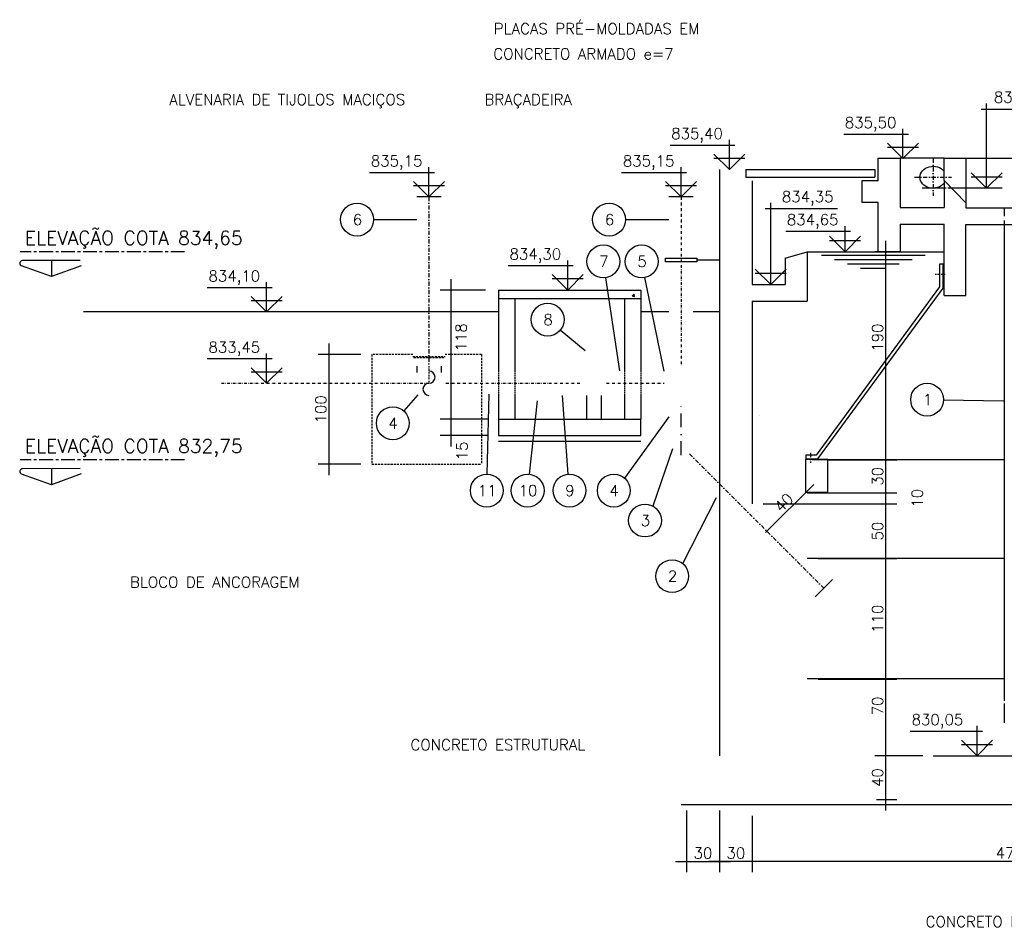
# Model space of a CAD drawing. Extents: x 7029 to 12036, y 4380 to 7055.
# Tile 1 of 12: x 7029 to 7928, y 4474 to 5302. Entities that reach past the tile are written whole.
import ezdxf
from ezdxf.enums import TextEntityAlignment as Align

# ---------------------------------------------------------------- set-up
doc = ezdxf.new("R2010")
doc.units = 0
doc.header["$LTSCALE"] = 0.1
doc.header["$MEASUREMENT"] = 0
for name, pattern in [('CENTERX2', [4, 2.5, -0.5, 0.5, -0.5]), ('DASHDOT', [25.4, 12.7, -6.35, 0, -6.35]), ('HIDDEN', [9.525, 6.35, -3.175])]:
    doc.linetypes.add(name, pattern=pattern)
doc.layers.get('0').update_dxf_attribs({"linetype": 'CONTINUOUS'})
doc.layers.get('DEFPOINTS').update_dxf_attribs({"color": 200, "linetype": 'CONTINUOUS'})
for name, color, linetype in [('BAR-EIXOS', 7, 'DASHDOT'), ('BAR-PECAS', 2, 'CONTINUOUS'), ('DIM', 7, 'CONTINUOUS'), ('EIXO', 7, 'DASHDOT'), ('ELEVAÇÃO', 2, 'CONTINUOUS'), ('ESTRUTURA', 5, 'CONTINUOUS'), ('L_MEDIA', 253, 'CONTINUOUS'), ('LFINA', 3, 'CONTINUOUS'), ('LIMHATRA', 2, 'HIDDEN'), ('LMEDIA', 4, 'CONTINUOUS'), ('NA', 130, 'CONTINUOUS'), ('PAREDE-AARESTA', 50, 'CONTINUOUS'), ('RELAÇÀO', 2, 'CONTINUOUS'), ('TERRENO', 1, 'CONTINUOUS'), ('TEXTO', 2, 'CONTINUOUS')]:
    doc.layers.add(name, color=color, linetype=linetype)
doc.styles.add('ROMANS', font='ROMANS.shx')
doc.dimstyles.new('DIM50', dxfattribs={"dimscale": 0, "dimtxt": 10, "dimasz": 20, "dimexe": 10, "dimexo": 10, "dimgap": 2.5, "dimtad": 1, "dimdec": 0, "dimtxsty": 'ROMANS', "dimblk": 'ARCHTICK', "dimblk1": 'DOTSMALL', "dimblk2": 'DOTSMALL', "dimsah": 1, "dimcen": 2.5, "dimdle": 10, "dimclrd": 7, "dimclre": 7, "dimclrt": 2, "dimazin": 3, "dimtfac": 1, "dimtdec": 0, "dimtmove": 0, "dimatfit": 3})

# ---------------------------------------------------------------- blocks, each defined once
blk = doc.blocks.new('*D144')
at = {"layer": 'DEFPOINTS', "color": 0}
for p in [(13963.56, 5350.94), (13993.56, 5350.94), (13963.56, 5294.5)]:
    blk.add_point(p, dxfattribs=at)
at = {"layer": 'DIM', "color": 7}
for p, q in [((13963.56, 5340.94), (13963.56, 5284.5)), ((14003.56, 5294.5), (13953.56, 5294.5))]:
    blk.add_line(p, q, dxfattribs=at)
at = {"layer": 'DIM', "color": 2, "insert": (13978.56, 5302), "char_height": 10, "attachment_point": 5, "style": 'ROMANS'}
blk.add_mtext('30', dxfattribs=at)
blk = doc.blocks.new('_ARCHTICK')
blk = doc.blocks.new('_DOTSMALL')
blk = doc.blocks.new('*D145')
at = {"layer": 'DEFPOINTS', "color": 0}
for p in [(13933.54, 5350.94), (13963.56, 5350.94), (13963.56, 5294.5)]:
    blk.add_point(p, dxfattribs=at)
at = {"layer": 'DIM', "color": 7}
for p, q in [((13933.54, 5340.94), (13933.54, 5284.5)), ((13963.56, 5340.94), (13963.56, 5284.5)), ((13923.54, 5294.5), (13973.56, 5294.5))]:
    blk.add_line(p, q, dxfattribs=at)
at = {"layer": 'DIM', "color": 2, "insert": (13948.55, 5302), "char_height": 10, "attachment_point": 5, "style": 'ROMANS'}
blk.add_mtext('30', dxfattribs=at)
blk = doc.blocks.new('*D149')
at = {"layer": 'DEFPOINTS', "color": 0}
for p in [(13718.85, 5698.09), (13761.97, 5698.09), (13761.97, 5683.09)]:
    blk.add_point(p, dxfattribs=at)
at = {"layer": 'DIM', "color": 7}
for p, q in [((13718.85, 5673.09), (13718.85, 5708.09)), ((13751.97, 5698.09), (13708.85, 5698.09)), ((13751.97, 5683.09), (13708.85, 5683.09))]:
    blk.add_line(p, q, dxfattribs=at)
at = {"layer": 'DIM', "color": 2, "insert": (13728.82, 5669.13), "char_height": 10, "attachment_point": 5, "rotation": 90, "style": 'ROMANS'}
blk.add_mtext('15', dxfattribs=at)
blk = doc.blocks.new('*D150')
at = {"layer": 'DEFPOINTS', "color": 0}
for p in [(13718.85, 5815.94), (13760.25, 5815.94), (13760.28, 5698.12)]:
    blk.add_point(p, dxfattribs=at)
at = {"layer": 'DIM', "color": 7}
for p, q in [((13718.85, 5688.12), (13718.85, 5825.94)), ((13750.25, 5815.94), (13708.85, 5815.94))]:
    blk.add_line(p, q, dxfattribs=at)
at = {"layer": 'DIM', "color": 2, "insert": (13727.91, 5772.78), "char_height": 10, "attachment_point": 5, "rotation": 90, "style": 'ROMANS'}
blk.add_mtext('118', dxfattribs=at)
blk = doc.blocks.new('*D151')
at = {"layer": 'DEFPOINTS', "color": 0}
for p in [(14043.56, 5460.94), (14115.37, 5460.94), (14159.17, 5390.94)]:
    blk.add_point(p, dxfattribs=at)
at = {"layer": 'DIM', "color": 7}
for p, q in [((14115.37, 5380.94), (14115.37, 5470.94)), ((14053.56, 5460.94), (14125.37, 5460.94)), ((14149.17, 5390.94), (14105.37, 5390.94))]:
    blk.add_line(p, q, dxfattribs=at)
at = {"layer": 'DIM', "color": 2, "insert": (14107.87, 5436.38), "char_height": 10, "attachment_point": 5, "rotation": 90, "style": 'ROMANS'}
blk.add_mtext('70', dxfattribs=at)
blk = doc.blocks.new('*D152')
at = {"layer": 'DEFPOINTS', "color": 0}
for p in [(14043.56, 5570.94), (14115.37, 5570.94), (14043.56, 5460.94)]:
    blk.add_point(p, dxfattribs=at)
at = {"layer": 'DIM', "color": 7}
for p, q in [((14115.37, 5450.94), (14115.37, 5580.94)), ((14053.56, 5570.94), (14125.37, 5570.94))]:
    blk.add_line(p, q, dxfattribs=at)
at = {"layer": 'DIM', "color": 2, "insert": (14107.87, 5515.94), "char_height": 10, "attachment_point": 5, "rotation": 90, "style": 'ROMANS'}
blk.add_mtext('110', dxfattribs=at)
blk = doc.blocks.new('*D153')
at = {"layer": 'DEFPOINTS', "color": 0}
for p in [(13993.56, 5620.94), (14115.37, 5620.94), (14043.56, 5570.94)]:
    blk.add_point(p, dxfattribs=at)
at = {"layer": 'DIM', "color": 7}
for p, q in [((14115.37, 5560.94), (14115.37, 5630.94)), ((14003.56, 5620.94), (14125.37, 5620.94))]:
    blk.add_line(p, q, dxfattribs=at)
at = {"layer": 'DIM', "color": 2, "insert": (14107.87, 5595.94), "char_height": 10, "attachment_point": 5, "rotation": 90, "style": 'ROMANS'}
blk.add_mtext('50', dxfattribs=at)
blk = doc.blocks.new('*D154')
at = {"layer": 'DEFPOINTS', "color": 0}
for p in [(14033.56, 5630.94), (14115.37, 5630.94), (13993.56, 5620.94)]:
    blk.add_point(p, dxfattribs=at)
at = {"layer": 'DIM', "color": 7}
for p, q in [((14115.37, 5610.94), (14115.37, 5640.94)), ((14043.56, 5630.94), (14125.37, 5630.94))]:
    blk.add_line(p, q, dxfattribs=at)
at = {"layer": 'DIM', "color": 2, "insert": (14144.12, 5625.94), "char_height": 10, "attachment_point": 5, "rotation": 90, "style": 'ROMANS'}
blk.add_mtext('10', dxfattribs=at)
blk = doc.blocks.new('*D155')
at = {"layer": 'DEFPOINTS', "color": 0}
for p in [(14115.37, 5850.89), (14118.56, 5850.89), (14063.56, 5660.94)]:
    blk.add_point(p, dxfattribs=at)
at = {"layer": 'DIM', "color": 7}
for p, q in [((14115.37, 5650.94), (14115.37, 5860.89)), ((14108.56, 5850.89), (14105.37, 5850.89))]:
    blk.add_line(p, q, dxfattribs=at)
at = {"layer": 'DIM', "color": 2, "insert": (14107.87, 5772.53), "char_height": 10, "attachment_point": 5, "rotation": 90, "style": 'ROMANS'}
blk.add_mtext('190', dxfattribs=at)
blk = doc.blocks.new('*D156')
at = {"layer": 'DEFPOINTS', "color": 0}
for p in [(14115.37, 5390.94), (14159.17, 5390.94), (14096.82, 5350.94)]:
    blk.add_point(p, dxfattribs=at)
at = {"layer": 'DIM', "color": 7}
for p, q in [((14115.37, 5340.94), (14115.37, 5400.94)), ((14149.17, 5390.94), (14105.37, 5390.94)), ((14106.82, 5350.94), (14125.37, 5350.94))]:
    blk.add_line(p, q, dxfattribs=at)
at = {"layer": 'DIM', "color": 2, "insert": (14107.87, 5370.94), "char_height": 10, "attachment_point": 5, "rotation": 90, "style": 'ROMANS'}
blk.add_mtext('40', dxfattribs=at)
blk = doc.blocks.new('*D157')
at = {"layer": 'DEFPOINTS', "color": 0}
for p in [(13607.38, 5757.09), (13646.42, 5757.09), (13646.45, 5657.09)]:
    blk.add_point(p, dxfattribs=at)
at = {"layer": 'DIM', "color": 7}
for p, q in [((13607.38, 5647.09), (13607.38, 5767.09)), ((13636.42, 5757.09), (13597.38, 5757.09)), ((13636.45, 5657.09), (13597.38, 5657.09))]:
    blk.add_line(p, q, dxfattribs=at)
at = {"layer": 'DIM', "color": 2, "insert": (13599.88, 5707.09), "char_height": 10, "attachment_point": 5, "rotation": 90, "style": 'ROMANS'}
blk.add_mtext('100', dxfattribs=at)
blk = doc.blocks.new('*D158')
at = {"layer": 'DEFPOINTS', "color": 0}
for p in [(13993.56, 5345.94), (14463.56, 5345.94), (13993.56, 5294.5)]:
    blk.add_point(p, dxfattribs=at)
at = {"layer": 'DIM', "color": 7}
for p, q in [((13993.56, 5335.94), (13993.56, 5284.5)), ((14473.56, 5294.5), (13983.56, 5294.5))]:
    blk.add_line(p, q, dxfattribs=at)
at = {"layer": 'DIM', "color": 2, "insert": (14228.56, 5302), "char_height": 10, "attachment_point": 5, "style": 'ROMANS'}
blk.add_mtext('470', dxfattribs=at)
blk = doc.blocks.new('*D166')
at = {"color": 7, "linetype": 'BYBLOCK'}
blk.add_line((14049.63, 5638.54), (14005.72, 5594.64), dxfattribs=at)
at = {"layer": 'DEFPOINTS', "color": 0, "linetype": 'BYBLOCK'}
for p in [(14042.55, 5631.47), (14012.79, 5601.71), (14012.79, 5601.71)]:
    blk.add_point(p, dxfattribs=at)
at = {"color": 2, "linetype": 'BYBLOCK', "insert": (14022.37, 5621.89), "char_height": 10, "attachment_point": 5, "rotation": 45, "style": 'ROMANS'}
blk.add_mtext('40', dxfattribs=at)

msp = doc.modelspace()

# ---------------------------------------------------------------- linework, layer by layer
at = {"layer": 'BAR-EIXOS', "ltscale": 3}
for p, q in [((7862.53, 5175.07), (7862.53, 5141.42)), ((7845.71, 5158.25), (7879.35, 5158.25)), ((7402.53, 5140.25), (7402.53, 4985.75)), ((7640.31, 4905.72), (7762.93, 4783.09))]:
    msp.add_line(p, q, dxfattribs=at)
at = {"layer": 'BAR-EIXOS', "ltscale": 2}
for p, q in [((7632.53, 5140.25), (7632.53, 4986)), ((7213.14, 4970.25), (7402.53, 4970.25)), ((7418.03, 4970.25), (7501.53, 4970.25)), ((7501.53, 4970.25), (7541.53, 4970.25)), ((7564.53, 4970.25), (7617.03, 4970.25))]:
    msp.add_line(p, q, dxfattribs=at)
at = {"layer": 'BAR-EIXOS'}
msp.add_line((7402.53, 4985.75), (7402.53, 4970.25), dxfattribs=at)
at = {"layer": 'BAR-EIXOS', "ltscale": 10}
msp.add_line((7632.53, 4904.5), (7632.53, 4954.5), dxfattribs=at)
at = {"layer": 'BAR-PECAS'}
for p, q in [((7413.63, 5140.25), (7391.43, 5140.25)), ((7643.63, 5140.25), (7621.43, 5140.25)), ((7927.53, 5115.25), (7927.53, 4680.25)), ((7646.81, 5082.72), (7667.53, 5082.72)), ((7391.43, 4985.75), (7391.43, 4980.03)), ((7413.63, 4985.75), (7413.63, 4980.03)), ((7755.08, 4775.25), (7770.78, 4790.94)), ((7927.53, 4677.75), (7927.53, 4660.25))]:
    msp.add_line(p, q, dxfattribs=at)
at = {"layer": 'BAR-PECAS', "color": 3, "linetype": 'HIDDEN', "ltscale": 12}
msp.add_line((7927.53, 5130.25), (7927.53, 5115.62), dxfattribs=at)
at = {"layer": 'BAR-PECAS', "color": 3}
for p, q in [((7618.25, 5084.45), (7646.81, 5084.45)), ((7618.25, 5081), (7618.25, 5084.45)), ((7646.81, 5081), (7618.25, 5081)), ((7646.81, 5084.45), (7646.81, 5081))]:
    msp.add_line(p, q, dxfattribs=at)
at = {"layer": 'BAR-PECAS', "linetype": 'HIDDEN', "ltscale": 3}
for p, q in [((7387.73, 4994.55), (7417.33, 4994.55)), ((7388.6, 4993.67), (7416.46, 4993.67))]:
    msp.add_line(p, q, dxfattribs=at)
at = {"layer": 'BAR-PECAS', "color": 6}
for p, q in [((7704.27, 4940.34), (7704.27, 4940.34)), ((7701.53, 4853.6), (7701.53, 4853.6)), ((7701.87, 4852.94), (7701.87, 4852.94))]:
    msp.add_line(p, q, dxfattribs=at)
at = {"layer": 'BAR-PECAS'}
for centre, start, end in [((7402.53, 4975.8), 270, 90), ((7402.53, 4964.7), 90, 270)]:
    msp.add_arc(centre, 5.55, start, end, dxfattribs=at)
at = {"layer": 'BAR-PECAS', "extrusion": (0, 0, -1)}
msp.add_ellipse((7862.53, 5158.25), major_axis=(11.96, 0), ratio=0.836263, start_param=0.580364, end_param=5.702821, dxfattribs=at)
at = {"layer": 'DEFPOINTS', "color": 0}
msp.add_point((7630.13, 4912.85), dxfattribs=at)
msp.add_point((7630.13, 4912.85), dxfattribs=at)
at = {"layer": 'DIM', "color": 7}
for p, q in [((7819.34, 4860.25), (7819.34, 4910.25)), ((7767.53, 4900.25), (7829.34, 4900.25))]:
    msp.add_line(p, q, dxfattribs=at)
at = {"layer": 'EIXO', "color": 5, "linetype": 'CENTERX2', "ltscale": 50}
for p, q in [((7179.44, 5090.25), (7029.44, 5090.25)), ((7179.44, 4900.25), (7029.44, 4900.25))]:
    msp.add_line(p, q, dxfattribs=at)
at = {"layer": 'EIXO'}
for p, q in [((7864.5, 5069.84), (7874.32, 5069.84)), ((7750.97, 4897.48), (7750.97, 4907.29))]:
    msp.add_line(p, q, dxfattribs=at)
at = {"layer": 'ELEVAÇÃO', "color": 3, "linetype": 'CONTINUOUS'}
for p, q in [((7906.33, 5220.51), (7965.42, 5220.51)), ((7911.33, 5148.25), (7911.33, 5225.51)), ((7835.03, 5175.25), (7835.03, 5202.34)), ((7840.03, 5197.34), (7780.94, 5197.34)), ((7681.65, 5187.34), (7622.55, 5187.34)), ((7676.65, 5165.25), (7676.65, 5192.34)), ((7835.03, 5175.25), (7820.89, 5189.39)), ((7849.17, 5185.39), (7820.89, 5185.39)), ((7835.03, 5175.25), (7849.17, 5189.39)), ((7676.65, 5165.25), (7662.5, 5179.39)), ((7690.79, 5175.39), (7662.5, 5175.39)), ((7676.65, 5165.25), (7690.79, 5179.39)), ((7402.53, 5140.25), (7402.53, 5167.34)), ((7632.53, 5140.25), (7632.53, 5167.34)), ((7407.53, 5162.34), (7348.21, 5162.34)), ((7637.53, 5162.34), (7578.21, 5162.34)), ((7911.33, 5148.25), (7897.18, 5162.39)), ((7925.47, 5158.39), (7897.18, 5158.39)), ((7911.33, 5148.25), (7925.47, 5162.39)), ((7402.53, 5140.25), (7388.39, 5154.39)), ((7416.67, 5150.39), (7388.39, 5150.39)), ((7402.53, 5140.25), (7416.67, 5154.39)), ((7632.53, 5140.25), (7618.39, 5154.39)), ((7646.67, 5150.39), (7618.39, 5150.39)), ((7632.53, 5140.25), (7646.67, 5154.39)), ((7714.39, 5060.25), (7714.39, 5134.74)), ((7709.39, 5129.74), (7775.43, 5129.74)), ((7782.16, 5090.19), (7782.16, 5113.69)), ((7787.16, 5108.69), (7728.07, 5108.69)), ((7782.16, 5090.19), (7768.02, 5104.34)), ((7782.16, 5090.19), (7796.3, 5104.34)), ((7796.3, 5100.34), (7768.02, 5100.34)), ((7534.12, 5077.34), (7474.8, 5077.34)), ((7529.12, 5055.25), (7529.12, 5082.34)), ((7529.12, 5055.25), (7514.98, 5069.39)), ((7529.12, 5055.25), (7543.27, 5069.39)), ((7714.39, 5060.25), (7700.25, 5074.39)), ((7728.53, 5070.39), (7700.25, 5070.39)), ((7714.39, 5060.25), (7728.53, 5074.39)), ((7254.4, 5035.25), (7254.4, 5062.34)), ((7543.27, 5065.39), (7514.98, 5065.39)), ((7259.4, 5057.34), (7200.08, 5057.34)), ((7254.4, 5035.25), (7240.25, 5049.39)), ((7268.54, 5045.39), (7240.25, 5045.39)), ((7254.4, 5035.25), (7268.54, 5049.39)), ((7254.4, 4970.25), (7254.4, 4997.34)), ((7259.4, 4992.34), (7200.08, 4992.34)), ((7254.4, 4970.25), (7240.25, 4984.39)), ((7268.54, 4980.39), (7240.25, 4980.39)), ((7254.4, 4970.25), (7268.54, 4984.39)), ((7902.67, 4630.25), (7902.67, 4657.34)), ((7907.67, 4652.34), (7841.62, 4652.34)), ((7902.67, 4630.25), (7888.53, 4644.39)), ((7888.53, 4640.39), (7916.81, 4640.39)), ((7902.67, 4630.25), (7916.81, 4644.39))]:
    msp.add_line(p, q, dxfattribs=at)
at = {"layer": 'ELEVAÇÃO', "color": 7, "linetype": 'CONTINUOUS'}
for p, q in [((7874.61, 5148.25), (7852.53, 5148.25)), ((7925.45, 5148.25), (7875.94, 5148.25))]:
    msp.add_line(p, q, dxfattribs=at)
at = {"layer": 'ESTRUTURA'}
for p, q in [((7812.53, 5175.55), (7832.53, 5175.55)), ((7812.53, 5155.08), (7812.53, 5175.55)), ((7832.53, 5176.1), (7832.53, 5130.55)), ((7667.53, 5165.25), (7667.53, 4630.25)), ((7697.53, 5155.08), (7697.53, 5060.25)), ((7812.53, 5155.08), (7797.53, 5155.08)), ((7797.53, 5155.08), (7797.53, 5135.08)), ((7872.53, 5155.31), (7872.53, 5130.55)), ((7872.53, 5155.31), (7892.53, 5134.97)), ((7812.53, 5135.08), (7797.53, 5135.08)), ((7812.53, 5090.25), (7812.53, 5135.08)), ((7832.53, 5130.55), (7872.53, 5130.55)), ((7892.53, 5134.97), (7892.53, 5130.25)), ((7892.53, 5130.25), (7972.53, 5130.25)), ((7832.53, 5115.55), (7872.53, 5115.55)), ((7832.53, 5115.55), (7832.53, 5090.25)), ((7872.53, 5050.25), (7872.53, 5115.55)), ((7892.53, 5050.2), (7892.53, 5115.25)), ((7892.53, 5115.25), (7972.53, 5115.25)), ((7727.53, 5084.53), (7747.53, 5090.25)), ((7747.53, 5090.25), (7747.53, 5045.25)), ((7832.53, 5090.25), (7812.53, 5090.25)), ((7727.53, 5084.53), (7727.53, 5060.25)), ((7697.53, 5060.25), (7727.53, 5060.25)), ((7872.53, 5050.25), (7892.53, 5050.25)), ((7697.53, 5045.25), (7747.53, 5045.25)), ((7697.53, 5045.25), (7697.53, 4860.25)), ((7746.52, 4870.77), (7746.52, 4900.77)), ((7746.52, 4900.77), (7766.52, 4900.77)), ((7766.52, 4870.77), (7766.52, 4900.77)), ((7746.52, 4870.77), (7766.52, 4870.77)), ((7862.53, 4630.25), (8002.53, 4630.25))]:
    msp.add_line(p, q, dxfattribs=at)
at = {"layer": 'ESTRUTURA', "color": 2}
for p, q in [((7872.53, 5175.55), (7892.53, 5175.55)), ((7872.53, 5155.31), (7872.53, 5175.55)), ((7892.53, 5175.55), (7892.53, 5134.97))]:
    msp.add_line(p, q, dxfattribs=at)
at = {"layer": 'ESTRUTURA', "color": 5, "linetype": 'CONTINUOUS'}
for p, q in [((7465.94, 5047.61), (7465.94, 4981.35)), ((7480.94, 5047.61), (7480.94, 4981.35)), ((7580.94, 5047.61), (7580.94, 4981.35)), ((7595.94, 5047.61), (7595.94, 4981.35)), ((7465.94, 4959.15), (7465.94, 4937.39)), ((7480.94, 4959.15), (7480.94, 4937.39)), ((7580.94, 4959.15), (7580.94, 4937.39)), ((7595.94, 4959.15), (7595.94, 4937.39)), ((7465.94, 4937.39), (7595.94, 4937.39)), ((7465.94, 4937.39), (7465.94, 4922.39)), ((7595.94, 4922.42), (7595.94, 4937.39)), ((7465.94, 4922.39), (7595.91, 4922.39))]:
    msp.add_line(p, q, dxfattribs=at)
for centre, start, end in [((7464.24, 4937.42), 180, 270), ((7464.24, 4937.37), 90, 180)]:
    msp.add_arc(centre, 0.0268, start, end, dxfattribs=at)
at = {"layer": 'L_MEDIA'}
for p, q in [((7467.3, 5051.62), (7467.3, 5051.62)), ((7471.75, 5051.63), (7471.75, 5051.63)), ((7588.32, 5049.69), (7589.77, 5051.41)), ((7588.32, 5049.69), (7590.12, 5049.53)), ((7588.53, 5054.74), (7588.53, 5054.74)), ((7590.12, 5049.51), (7589.77, 5051.39)), ((7593.54, 5050.25), (7593.54, 5050.25)), ((7592.06, 5049.04), (7592.06, 5049.04))]:
    msp.add_line(p, q, dxfattribs=at)
at = {"layer": 'LFINA'}
for p, q in [((7872.53, 5175.55), (7832.53, 5175.55)), ((7972.53, 5175.25), (7892.53, 5175.25)), ((7972.53, 5175.25), (7892.53, 5175.25))]:
    msp.add_line(p, q, dxfattribs=at)
at = {"layer": 'LIMHATRA', "ltscale": 3}
for p, q in [((7350.39, 4996.4), (7350.39, 4896.4)), ((7387.73, 4996.4), (7350.39, 4996.4)), ((7450.39, 4996.4), (7417.33, 4996.4)), ((7450.39, 4996.4), (7450.39, 4896.4)), ((7350.39, 4896.4), (7450.39, 4896.4))]:
    msp.add_line(p, q, dxfattribs=at)
at = {"layer": 'LIMHATRA', "color": 3, "ltscale": 2}
for p, q in [((7465.94, 4981.35), (7465.94, 4959.15)), ((7480.94, 4981.35), (7480.94, 4959.15)), ((7580.94, 4981.35), (7580.94, 4959.15)), ((7595.94, 4981.35), (7595.94, 4959.15))]:
    msp.add_line(p, q, dxfattribs=at)
at = {"layer": 'LMEDIA'}
for p, q in [((7691.62, 5165.25), (7691.62, 5158.25)), ((7691.62, 5165.25), (7809.37, 5165.25)), ((7691.62, 5158.25), (7809.37, 5158.25)), ((7809.37, 5165.25), (7809.37, 5158.25)), ((7465.94, 5055.25), (7595.94, 5055.25)), ((7465.94, 5055.25), (7465.94, 5047.61)), ((7595.94, 5055.25), (7595.94, 5047.61)), ((7465.94, 5047.61), (7595.94, 5047.61)), ((7546.26, 4959.15), (7546.26, 4937.39)), ((7559.79, 4959.15), (7559.79, 4937.39)), ((7465.94, 4917.39), (7595.91, 4917.39)), ((8733.03, 4585.25), (7632.51, 4585.25))]:
    msp.add_line(p, q, dxfattribs=at)
at = {"layer": 'NA'}
for p, q in [((7747.53, 5090.19), (7872.53, 5090.19)), ((7855.23, 5086.85), (7760.78, 5086.85)), ((7843.37, 5082.85), (7772.63, 5082.85)), ((7831.52, 5078.85), (7784.49, 5078.85)), ((7819.66, 5074.85), (7796.35, 5074.85))]:
    msp.add_line(p, q, dxfattribs=at)
at = {"layer": 'PAREDE-AARESTA'}
for p, q in [((7871.67, 5078.89), (7868.28, 5078.89)), ((7868.28, 5078.89), (7868.28, 5057.96)), ((7871.67, 5056.74), (7871.67, 5078.89)), ((7868.28, 5058.19), (7755.73, 4904.64)), ((7757.4, 4901.25), (7871.67, 5056.97)), ((7755.73, 4904.64), (7746.52, 4904.64)), ((7746.52, 4904.64), (7746.52, 4901.25)), ((7746.52, 4901.25), (7757.4, 4901.25))]:
    msp.add_line(p, q, dxfattribs=at)
at = {"layer": 'PAREDE-AARESTA', "color": 3}
for p, q in [((7927.53, 4900.25), (7752.41, 4900.25)), ((7927.53, 4810.25), (7747.53, 4810.25)), ((7927.53, 4700.25), (7747.53, 4700.25))]:
    msp.add_line(p, q, dxfattribs=at)
at = {"layer": 'RELAÇÀO', "color": 3}
for p, q in [((7351.92, 5119.56), (7391.43, 5119.56)), ((7581.92, 5119.56), (7621.43, 5119.56)), ((7576.71, 4981.67), (7563.89, 5066.57)), ((7617.03, 4981.35), (7599.62, 5066.7)), ((7544.98, 4999.81), (7522.35, 5018.68)), ((7455.68, 4887.24), (7457.56, 4960.11)), ((7392.25, 4959.6), (7379.43, 4944.99)), ((7494.13, 4887.16), (7501.53, 4954.3)), ((7529.67, 4887.21), (7524.48, 4959.15)), ((7872.11, 4954.98), (7926.76, 4954.08)), ((7621.43, 4939.5), (7581.08, 4883.52)), ((7624.76, 4910.28), (7606.92, 4858.01)), ((7634.04, 4805.64), (7664.77, 4865.86))]:
    msp.add_line(p, q, dxfattribs=at)
at = {"layer": 'RELAÇÀO', "color": 2}
for p, q in [((7057.94, 5067.6), (7030.69, 5077.35)), ((7084.33, 5082.25), (7031.53, 5082.2)), ((7057.93, 5082.22), (7057.94, 5067.6)), ((7085.18, 5077.39), (7057.94, 5067.6)), ((7084.33, 4892.25), (7031.53, 4892.2)), ((7057.93, 4892.22), (7057.94, 4877.6)), ((7057.94, 4877.6), (7030.69, 4887.35)), ((7085.18, 4887.39), (7057.94, 4877.6))]:
    msp.add_line(p, q, dxfattribs=at)
at = {"layer": 'RELAÇÀO', "color": 3}
for centre in [(7336.9, 5119.56), (7566.9, 5119.56), (7561.65, 5081.41), (7596.62, 5081.41), (7510.83, 5028.3), (7857.1, 4955.23), (7369.53, 4933.71), (7455.3, 4872.23), (7492.49, 4872.23), (7530.76, 4872.23), (7571.18, 4872.23), (7599.66, 4844.87), (7624.44, 4794.1)]:
    msp.add_circle(centre, 15.01, dxfattribs=at)
at = {"layer": 'RELAÇÀO', "color": 2}
for centre in [(7031.54, 5079.7), (7031.54, 4889.7)]:
    msp.add_arc(centre, 2.5, 89.95354, 250.22609, dxfattribs=at)
at = {"layer": 'TERRENO'}
for p, q in [((7465.94, 5035.25), (7087.15, 5035.25)), ((7621.43, 5035.25), (7595.94, 5035.25)), ((7667.53, 5035.25), (7643.63, 5035.25))]:
    msp.add_line(p, q, dxfattribs=at)

# ---------------------------------------------------------------- texts
at = {"layer": 'DIM', "color": 2, "insert": (7811.84, 4885.25), "char_height": 10, "attachment_point": 5, "rotation": 90, "style": 'ROMANS'}
msp.add_mtext('30', dxfattribs=at)
at = {"layer": 'RELAÇÀO', "style": 'ROMANS'}
for s, p in [('6', (7337.27, 5119.56)), ('6', (7567.27, 5119.56)), ('7', (7562.01, 5081.41)), ('5', (7596.98, 5081.41)), ('8', (7511.19, 5028.3)), ('1', (7857.47, 4955.23)), ('4', (7369.89, 4933.71)), ('11', (7455.66, 4872.23)), ('10', (7492.85, 4872.23)), ('9', (7531.12, 4872.23)), ('4', (7571.54, 4872.23)), ('3', (7600.02, 4844.87)), ('2', (7624.81, 4794.1))]:
    msp.add_text(s, height=10, rotation=0, dxfattribs=at).set_placement(p, align=Align.MIDDLE)
at = {"layer": 'TEXTO', "style": 'ROMANS'}
for s, rotation, p in [('PLACAS PRÉ-MOLDADAS EM', 360, (7461.64, 5288.83)), ('CONCRETO ARMADO e=7', 360, (7461.21, 5265.86)), ('ALVENARIA DE TIJOLOS MACIÇOS', 360, (7165.6, 5224.16)), ('BRAÇADEIRA', 360, (7453.22, 5224.16)), ('835,23', 0, (7917.96, 5226.31)), ('835,50', 0, (7781.94, 5203.14)), ('835,40', 0, (7623.56, 5193.14)), ('835,15', 0, (7349.44, 5168.14)), ('835,15', 0, (7579.44, 5168.14)), ('834,35', 0, (7724.58, 5135.54)), ('834,65', 0, (7729.07, 5114.49)), ('834,30', 0, (7476.03, 5083.14)), ('834,10', 0, (7201.31, 5063.14)), ('833,45', 0, (7201.31, 4998.14)), ('BLOCO DE ANCORAGEM', 360, (7129.7, 4783.63)), ('830,05', 360, (7842.95, 4658.14)), ('CONCRETO ESTRUTURAL', 360, (7385.67, 4635.22)), ('CONCRETO ESTRUTURAL', 0, (7855.75, 4473.76))]:
    msp.add_text(s, height=10, rotation=rotation, dxfattribs=at).set_placement(p)
at = {"layer": 'TEXTO', "color": 4, "style": 'ROMANS'}
for s, p in [('ELEVAÇÃO COTA 834,65', (7033.75, 5096.67)), ('ELEVAÇÃO COTA 832,75', (7033.75, 4906.67))]:
    msp.add_text(s, height=12.5, rotation=360, dxfattribs=at).set_placement(p)

# ---------------------------------------------------------------- dimensions: what is measured, and where the dimension line sits
at = {"layer": 'DIM'}
for base, p1, p2, override, picture, middle in [((7819.34, 5090.19), (7767.53, 4900.25), (7822.53, 5090.19), {"dimscale": 1, "dimse1": 1}, '*D155', (7811.84, 5011.84)), ((7422.82, 5055.25), (7464.24, 4937.42), (7464.22, 5055.25), {"dimscale": 1, "dimse1": 1}, '*D150', (7431.88, 5012.08)), ((7422.82, 4937.39), (7465.94, 4922.39), (7465.94, 4937.39), {"dimscale": 1}, '*D149', (7432.79, 4908.43)), ((7819.34, 4700.25), (7863.14, 4630.25), (7747.53, 4700.25), {"dimscale": 1}, '*D151', (7811.84, 4675.69))]:
    dim = msp.add_linear_dim(base=base, p1=p1, p2=p2, angle=270, dimstyle='DIM50', override=override, dxfattribs=at)
    dim.commit()
    dim.dimension.update_dxf_attribs({"geometry": picture, "text_midpoint": middle, "dimtype": 160, "insert": (-6296.03, -760.7)})
for base, p1, p2, override, picture, middle in [((7311.35, 4996.4), (7350.42, 4896.4), (7350.39, 4996.4), {"dimscale": 1}, '*D157', (7303.85, 4946.4)), ((7819.34, 4870.25), (7697.53, 4860.25), (7737.53, 4870.25), {"dimscale": 1, "dimse1": 1}, '*D154', (7848.09, 4865.25)), ((7819.34, 4860.25), (7747.53, 4810.25), (7697.53, 4860.25), {"dimscale": 1, "dimse1": 1}, '*D153', (7811.84, 4835.25)), ((7819.34, 4810.25), (7747.53, 4700.25), (7747.53, 4810.25), {"dimscale": 1, "dimse1": 1}, '*D152', (7811.84, 4755.25)), ((7819.34, 4630.25), (7800.79, 4590.25), (7863.14, 4630.25), {"dimscale": 1}, '*D156', (7811.84, 4610.25))]:
    dim = msp.add_linear_dim(base=base, p1=p1, p2=p2, angle=270, dimstyle='DIM50', override=override, dxfattribs=at)
    dim.commit()
    dim.dimension.update_dxf_attribs({"geometry": picture, "text_midpoint": middle, "insert": (-6296.03, -760.7)})
dim = msp.add_aligned_dim(p1=(7746.52, 4870.77), p2=(7716.76, 4841.01), distance=0, text='40', dimstyle='DIM50', override={"dimscale": 1, "dimse1": 1}, dxfattribs=at)
dim.commit()
dim.dimension.update_dxf_attribs({"geometry": '*D166', "text_midpoint": (7726.34, 4861.2), "insert": (-6296.03, -760.7)})
for base, p1, p2, override, picture, middle in [((7667.53, 4533.8), (7637.51, 4590.25), (7667.53, 4590.25), {"dimscale": 1}, '*D145', (7652.52, 4541.3)), ((7667.53, 4533.8), (7697.53, 4590.25), (7667.53, 4590.25), {"dimscale": 1, "dimse1": 1}, '*D144', (7682.53, 4541.3)), ((7697.53, 4533.8), (8167.53, 4585.25), (7697.53, 4585.25), {"dimscale": 1, "dimse1": 1}, '*D158', (7932.53, 4541.3))]:
    dim = msp.add_linear_dim(base=base, p1=p1, p2=p2, dimstyle='DIM50', override=override, dxfattribs=at)
    dim.commit()
    dim.dimension.update_dxf_attribs({"geometry": picture, "text_midpoint": middle, "insert": (-6296.03, -760.7)})

doc.saveas('drawing.dxf')
